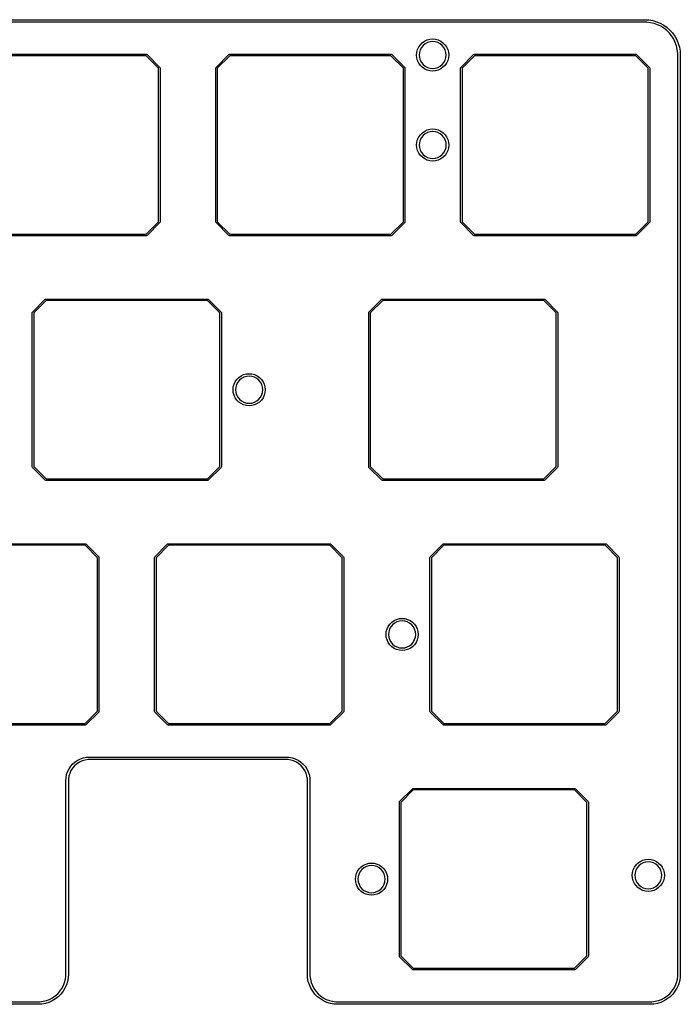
# Model space of a CAD drawing. Extents: x 44 to 254, y -124 to -47.
# Tile 4 of 4: x 203 to 254, y -124 to -47. Entities that reach past the tile are written whole.
import ezdxf

# ---------------------------------------------------------------- set-up
doc = ezdxf.new("R2010")
doc.units = 0
doc.layers.add('BLACK', color=7, linetype='CONTINUOUS')

msp = doc.modelspace()

# ---------------------------------------------------------------- linework, layer by layer
at = {"layer": 'BLACK', "linetype": 'CONTINUOUS'}
for p, q in [((46.9693, -47.3936), (251.469, -47.3936)), ((251.469, -47.3936), (251.777, -47.4109)), ((251.777, -47.4109), (252.081, -47.4625)), ((252.081, -47.4625), (252.378, -47.5479)), ((251.469, -47.5936), (46.9693, -47.5936)), ((251.613, -47.5936), (251.469, -47.5936)), ((251.897, -47.6256), (251.613, -47.5936)), ((252.176, -47.6894), (251.897, -47.6256)), ((252.447, -47.784), (252.176, -47.6894)), ((252.378, -47.5479), (252.663, -47.6659)), ((252.705, -47.9082), (252.447, -47.784)), ((252.663, -47.6659), (252.932, -47.8151)), ((252.947, -48.0606), (252.705, -47.9082)), ((252.932, -47.8151), (253.184, -47.9935)), ((253.171, -48.2392), (252.947, -48.0606)), ((253.374, -48.4417), (253.171, -48.2392)), ((253.184, -47.9935), (253.414, -48.199)), ((253.414, -48.199), (253.619, -48.429)), ((234.319, -49.061), (234.517, -48.969)), ((234.517, -48.969), (234.727, -48.9126)), ((234.727, -48.9126), (234.944, -48.8936)), ((234.944, -48.8936), (235.161, -48.9126)), ((235.161, -48.9126), (235.372, -48.969)), ((235.372, -48.969), (235.569, -49.061)), ((253.552, -48.6656), (253.374, -48.4417)), ((253.705, -48.9082), (253.552, -48.6656)), ((253.619, -48.429), (253.798, -48.6805)), ((253.829, -49.1662), (253.705, -48.9082)), ((253.798, -48.6805), (253.947, -48.9504)), ((253.947, -48.9504), (254.065, -49.2353)), ((233.713, -49.9265), (233.77, -49.716)), ((233.77, -49.716), (233.862, -49.5186)), ((233.862, -49.5186), (233.987, -49.3401)), ((233.97, -49.7398), (233.91, -49.9377)), ((234.067, -49.5574), (233.97, -49.7398)), ((233.987, -49.3401), (234.141, -49.186)), ((234.198, -49.3975), (234.067, -49.5574)), ((234.141, -49.186), (234.319, -49.061)), ((234.358, -49.2663), (234.198, -49.3975)), ((234.541, -49.1688), (234.358, -49.2663)), ((234.738, -49.1088), (234.541, -49.1688)), ((234.944, -49.0885), (234.738, -49.1088)), ((235.15, -49.1088), (234.944, -49.0885)), ((235.348, -49.1688), (235.15, -49.1088)), ((235.53, -49.2663), (235.348, -49.1688)), ((235.69, -49.3975), (235.53, -49.2663)), ((235.569, -49.061), (235.748, -49.186)), ((235.822, -49.5574), (235.69, -49.3975)), ((235.748, -49.186), (235.902, -49.3401)), ((235.919, -49.7398), (235.822, -49.5574)), ((235.902, -49.3401), (236.027, -49.5186)), ((235.979, -49.9377), (235.919, -49.7398)), ((236.027, -49.5186), (236.119, -49.716)), ((236.119, -49.716), (236.175, -49.9265)), ((253.924, -49.4365), (253.829, -49.1662)), ((253.987, -49.7158), (253.924, -49.4365)), ((254.019, -50.0004), (253.987, -49.7158)), ((254.065, -49.2353), (254.15, -49.5316)), ((254.15, -49.5316), (254.202, -49.8357)), ((200.075, -50.09), (212.675, -50.09)), ((212.65, -50.21), (200.1, -50.21)), ((213.615, -51.1749), (212.65, -50.21)), ((212.675, -50.09), (212.717, -50.1076)), ((212.717, -50.1076), (212.717, -50.1076)), ((212.717, -50.1076), (213.717, -51.1076)), ((218.083, -51.1076), (219.083, -50.1076)), ((219.15, -50.21), (218.185, -51.1749)), ((219.083, -50.1076), (219.125, -50.09)), ((219.125, -50.09), (231.725, -50.09)), ((231.7, -50.21), (219.15, -50.21)), ((232.665, -51.1749), (231.7, -50.21)), ((231.725, -50.09), (231.767, -50.1076)), ((231.767, -50.1076), (231.767, -50.1076)), ((231.767, -50.1076), (232.767, -51.1076)), ((233.694, -50.1436), (233.713, -49.9265)), ((233.713, -50.3606), (233.694, -50.1436)), ((233.77, -50.5711), (233.713, -50.3606)), ((233.862, -50.7686), (233.77, -50.5711)), ((233.91, -49.9377), (233.889, -50.1436)), ((233.889, -50.1436), (233.91, -50.3494)), ((233.91, -50.3494), (233.97, -50.5473)), ((233.97, -50.5473), (234.067, -50.7297)), ((235.822, -50.7297), (235.919, -50.5473)), ((235.919, -50.5473), (235.979, -50.3494)), ((235.999, -50.1436), (235.979, -49.9377)), ((235.979, -50.3494), (235.999, -50.1436)), ((236.119, -50.5711), (236.027, -50.7686)), ((236.175, -50.3606), (236.119, -50.5711)), ((236.175, -49.9265), (236.194, -50.1436)), ((236.194, -50.1436), (236.175, -50.3606)), ((237.133, -51.1076), (238.133, -50.1076)), ((238.2, -50.21), (237.235, -51.1749)), ((238.133, -50.1076), (238.175, -50.09)), ((238.175, -50.09), (250.775, -50.09)), ((250.75, -50.21), (238.2, -50.21)), ((251.715, -51.1749), (250.75, -50.21)), ((250.775, -50.09), (250.817, -50.1076)), ((250.817, -50.1076), (250.817, -50.1076)), ((250.817, -50.1076), (251.817, -51.1076)), ((254.019, -50.1436), (254.019, -50.0004)), ((254.019, -121.694), (254.019, -50.1436)), ((254.019, -50.1436), (254.019, -50.1436)), ((254.202, -49.8357), (254.219, -50.1436)), ((254.219, -50.1436), (254.219, -50.1436)), ((254.219, -50.1436), (254.219, -50.1436)), ((254.219, -50.1436), (254.219, -121.694)), ((213.615, -63.1251), (213.615, -51.1749)), ((213.717, -51.1076), (213.722, -51.1183)), ((213.722, -51.1183), (213.735, -51.15)), ((213.735, -51.15), (213.735, -63.15)), ((218.065, -51.15), (218.083, -51.1076)), ((218.065, -63.15), (218.065, -51.15)), ((218.185, -51.1749), (218.185, -63.1251)), ((232.665, -63.1251), (232.665, -51.1749)), ((232.767, -51.1076), (232.772, -51.1183)), ((232.772, -51.1183), (232.785, -51.15)), ((232.785, -51.15), (232.785, -63.15)), ((233.987, -50.9471), (233.862, -50.7686)), ((234.141, -51.1011), (233.987, -50.9471)), ((234.067, -50.7297), (234.198, -50.8896)), ((234.319, -51.2261), (234.141, -51.1011)), ((234.198, -50.8896), (234.358, -51.0208)), ((234.517, -51.3182), (234.319, -51.2261)), ((234.358, -51.0208), (234.541, -51.1183)), ((234.727, -51.3746), (234.517, -51.3182)), ((234.541, -51.1183), (234.738, -51.1784)), ((234.738, -51.1784), (234.944, -51.1987)), ((234.944, -51.1987), (235.15, -51.1784)), ((235.15, -51.1784), (235.348, -51.1183)), ((235.372, -51.3182), (235.161, -51.3746)), ((235.348, -51.1183), (235.53, -51.0208)), ((235.569, -51.2261), (235.372, -51.3182)), ((235.53, -51.0208), (235.69, -50.8896)), ((235.748, -51.1011), (235.569, -51.2261)), ((235.69, -50.8896), (235.822, -50.7297)), ((235.902, -50.9471), (235.748, -51.1011)), ((236.027, -50.7686), (235.902, -50.9471)), ((237.115, -51.15), (237.133, -51.1076)), ((237.115, -63.15), (237.115, -51.15)), ((237.235, -51.1749), (237.235, -63.1251)), ((251.715, -63.1251), (251.715, -51.1749)), ((251.817, -51.1076), (251.822, -51.1183)), ((251.822, -51.1183), (251.835, -51.15)), ((251.835, -51.15), (251.835, -63.15)), ((234.944, -51.3936), (234.727, -51.3746)), ((235.161, -51.3746), (234.944, -51.3936)), ((234.522, -55.9754), (234.733, -55.919)), ((234.733, -55.919), (234.95, -55.9)), ((234.95, -55.9), (235.167, -55.919)), ((235.167, -55.919), (235.378, -55.9754)), ((233.775, -56.7225), (233.867, -56.525)), ((233.867, -56.525), (233.992, -56.3465)), ((234.073, -56.5638), (233.975, -56.7462)), ((233.992, -56.3465), (234.147, -56.1924)), ((234.204, -56.4039), (234.073, -56.5638)), ((234.147, -56.1924), (234.325, -56.0675)), ((234.364, -56.2727), (234.204, -56.4039)), ((234.325, -56.0675), (234.522, -55.9754)), ((234.546, -56.1752), (234.364, -56.2727)), ((234.744, -56.1152), (234.546, -56.1752)), ((234.95, -56.0949), (234.744, -56.1152)), ((235.156, -56.1152), (234.95, -56.0949)), ((235.354, -56.1752), (235.156, -56.1152)), ((235.536, -56.2727), (235.354, -56.1752)), ((235.378, -55.9754), (235.575, -56.0675)), ((235.696, -56.4039), (235.536, -56.2727)), ((235.575, -56.0675), (235.753, -56.1924)), ((235.827, -56.5638), (235.696, -56.4039)), ((235.753, -56.1924), (235.908, -56.3465)), ((235.925, -56.7462), (235.827, -56.5638)), ((235.908, -56.3465), (236.033, -56.525)), ((236.033, -56.525), (236.125, -56.7225)), ((233.7, -57.15), (233.719, -56.9329)), ((233.719, -57.3671), (233.7, -57.15)), ((233.719, -56.9329), (233.775, -56.7225)), ((233.775, -57.5775), (233.719, -57.3671)), ((233.915, -56.9442), (233.895, -57.15)), ((233.895, -57.15), (233.915, -57.3558)), ((233.975, -56.7462), (233.915, -56.9442)), ((233.915, -57.3558), (233.975, -57.5538)), ((235.985, -56.9442), (235.925, -56.7462)), ((235.925, -57.5538), (235.985, -57.3558)), ((236.005, -57.15), (235.985, -56.9442)), ((235.985, -57.3558), (236.005, -57.15)), ((236.125, -56.7225), (236.181, -56.9329)), ((236.181, -57.3671), (236.125, -57.5775)), ((236.181, -56.9329), (236.2, -57.15)), ((236.2, -57.15), (236.181, -57.3671)), ((233.867, -57.775), (233.775, -57.5775)), ((233.992, -57.9535), (233.867, -57.775)), ((233.975, -57.5538), (234.073, -57.7362)), ((234.147, -58.1076), (233.992, -57.9535)), ((234.073, -57.7362), (234.204, -57.8961)), ((234.325, -58.2325), (234.147, -58.1076)), ((234.204, -57.8961), (234.364, -58.0273)), ((234.522, -58.3246), (234.325, -58.2325)), ((234.364, -58.0273), (234.546, -58.1248)), ((234.546, -58.1248), (234.744, -58.1848)), ((234.744, -58.1848), (234.95, -58.2051)), ((234.95, -58.2051), (235.156, -58.1848)), ((235.156, -58.1848), (235.354, -58.1248)), ((235.354, -58.1248), (235.536, -58.0273)), ((235.575, -58.2325), (235.378, -58.3246)), ((235.536, -58.0273), (235.696, -57.8961)), ((235.753, -58.1076), (235.575, -58.2325)), ((235.696, -57.8961), (235.827, -57.7362)), ((235.908, -57.9535), (235.753, -58.1076)), ((235.827, -57.7362), (235.925, -57.5538)), ((236.033, -57.775), (235.908, -57.9535)), ((236.125, -57.5775), (236.033, -57.775)), ((234.733, -58.381), (234.522, -58.3246)), ((234.95, -58.4), (234.733, -58.381)), ((235.167, -58.381), (234.95, -58.4)), ((235.378, -58.3246), (235.167, -58.381)), ((212.65, -64.09), (213.615, -63.1251)), ((213.717, -63.1924), (212.717, -64.1924)), ((213.735, -63.15), (213.717, -63.1924)), ((218.083, -63.1924), (218.065, -63.15)), ((219.083, -64.1924), (218.083, -63.1924)), ((218.083, -63.1924), (218.083, -63.1924)), ((218.185, -63.1251), (219.15, -64.09)), ((231.7, -64.09), (232.665, -63.1251)), ((232.767, -63.1924), (231.767, -64.1924)), ((232.785, -63.15), (232.767, -63.1924)), ((237.133, -63.1924), (237.115, -63.15)), ((238.133, -64.1924), (237.133, -63.1924)), ((237.133, -63.1924), (237.133, -63.1924)), ((237.235, -63.1251), (238.2, -64.09)), ((250.75, -64.09), (251.715, -63.1251)), ((251.817, -63.1924), (250.817, -64.1924)), ((251.835, -63.15), (251.817, -63.1924)), ((212.675, -64.21), (200.075, -64.21)), ((200.1, -64.09), (212.65, -64.09)), ((212.717, -64.1924), (212.675, -64.21)), ((212.717, -64.1924), (212.717, -64.1924)), ((219.125, -64.21), (219.083, -64.1924)), ((231.725, -64.21), (219.125, -64.21)), ((219.15, -64.09), (231.7, -64.09)), ((231.767, -64.1924), (231.725, -64.21)), ((231.767, -64.1924), (231.767, -64.1924)), ((238.175, -64.21), (238.133, -64.1924)), ((250.775, -64.21), (238.175, -64.21)), ((238.2, -64.09), (250.75, -64.09)), ((250.817, -64.1924), (250.775, -64.21)), ((250.817, -64.1924), (250.817, -64.1924)), ((203.795, -70.1576), (204.795, -69.1576)), ((204.862, -69.26), (203.897, -70.2249)), ((204.795, -69.1576), (204.837, -69.14)), ((204.837, -69.14), (217.438, -69.14)), ((217.413, -69.26), (204.862, -69.26)), ((218.377, -70.2249), (217.413, -69.26)), ((217.438, -69.14), (217.48, -69.1576)), ((217.48, -69.1576), (217.48, -69.1576)), ((217.48, -69.1576), (218.48, -70.1576)), ((229.988, -70.1576), (230.988, -69.1576)), ((231.055, -69.26), (230.09, -70.2249)), ((230.988, -69.1576), (231.03, -69.14)), ((231.03, -69.14), (243.63, -69.14)), ((243.605, -69.26), (231.055, -69.26)), ((244.57, -70.2249), (243.605, -69.26)), ((243.63, -69.14), (243.672, -69.1576)), ((243.672, -69.1576), (243.672, -69.1576)), ((243.672, -69.1576), (244.672, -70.1576)), ((203.778, -70.2), (203.795, -70.1576)), ((203.778, -82.2), (203.778, -70.2)), ((203.795, -70.1576), (203.795, -70.1576)), ((203.897, -70.2249), (203.897, -82.1751)), ((218.377, -82.1751), (218.377, -70.2249)), ((218.48, -70.1576), (218.497, -70.2)), ((218.497, -70.2), (218.498, -70.2)), ((218.498, -70.2), (218.498, -82.2)), ((229.97, -70.2), (229.988, -70.1576)), ((229.97, -82.2), (229.97, -70.2)), ((229.988, -70.1576), (229.988, -70.1576)), ((230.09, -70.2249), (230.09, -82.1751)), ((244.57, -82.1751), (244.57, -70.2249)), ((244.672, -70.1576), (244.69, -70.2)), ((244.69, -70.2), (244.69, -70.2)), ((244.69, -70.2), (244.69, -82.2)), ((220.037, -75.1175), (220.235, -75.0254)), ((220.235, -75.0254), (220.445, -74.969)), ((220.445, -74.969), (220.662, -74.95)), ((220.662, -74.95), (220.88, -74.969)), ((220.88, -74.969), (221.09, -75.0254)), ((221.09, -75.0254), (221.287, -75.1175)), ((219.431, -75.9829), (219.488, -75.7725)), ((219.488, -75.7725), (219.58, -75.575)), ((219.58, -75.575), (219.705, -75.3965)), ((219.688, -75.7962), (219.628, -75.9942)), ((219.785, -75.6138), (219.688, -75.7962)), ((219.705, -75.3965), (219.859, -75.2424)), ((219.916, -75.4539), (219.785, -75.6138)), ((219.859, -75.2424), (220.037, -75.1175)), ((220.076, -75.3227), (219.916, -75.4539)), ((220.259, -75.2252), (220.076, -75.3227)), ((220.457, -75.1652), (220.259, -75.2252)), ((220.662, -75.1449), (220.457, -75.1652)), ((220.868, -75.1652), (220.662, -75.1449)), ((221.066, -75.2252), (220.868, -75.1652)), ((221.249, -75.3227), (221.066, -75.2252)), ((221.409, -75.4539), (221.249, -75.3227)), ((221.287, -75.1175), (221.466, -75.2424)), ((221.54, -75.6138), (221.409, -75.4539)), ((221.466, -75.2424), (221.62, -75.3965)), ((221.637, -75.7962), (221.54, -75.6138)), ((221.62, -75.3965), (221.745, -75.575)), ((221.697, -75.9942), (221.637, -75.7962)), ((221.745, -75.575), (221.837, -75.7725)), ((221.837, -75.7725), (221.894, -75.9829)), ((219.412, -76.2), (219.431, -75.9829)), ((219.431, -76.4171), (219.412, -76.2)), ((219.488, -76.6275), (219.431, -76.4171)), ((219.58, -76.825), (219.488, -76.6275)), ((219.628, -75.9942), (219.607, -76.2)), ((219.607, -76.2), (219.628, -76.4058)), ((219.628, -76.4058), (219.688, -76.6038)), ((219.688, -76.6038), (219.785, -76.7862)), ((221.54, -76.7862), (221.637, -76.6038)), ((221.637, -76.6038), (221.697, -76.4058)), ((221.718, -76.2), (221.697, -75.9942)), ((221.697, -76.4058), (221.718, -76.2)), ((221.837, -76.6275), (221.745, -76.825)), ((221.894, -76.4171), (221.837, -76.6275)), ((221.894, -75.9829), (221.912, -76.2)), ((221.912, -76.2), (221.894, -76.4171)), ((219.705, -77.0035), (219.58, -76.825)), ((219.859, -77.1576), (219.705, -77.0035)), ((219.785, -76.7862), (219.916, -76.9461)), ((220.037, -77.2825), (219.859, -77.1576)), ((219.916, -76.9461), (220.076, -77.0773)), ((220.235, -77.3746), (220.037, -77.2825)), ((220.076, -77.0773), (220.259, -77.1748)), ((220.445, -77.431), (220.235, -77.3746)), ((220.259, -77.1748), (220.457, -77.2348)), ((220.457, -77.2348), (220.662, -77.2551)), ((220.662, -77.2551), (220.868, -77.2348)), ((220.868, -77.2348), (221.066, -77.1748)), ((221.09, -77.3746), (220.88, -77.431)), ((221.066, -77.1748), (221.249, -77.0773)), ((221.287, -77.2825), (221.09, -77.3746)), ((221.249, -77.0773), (221.409, -76.9461)), ((221.466, -77.1576), (221.287, -77.2825)), ((221.409, -76.9461), (221.54, -76.7862)), ((221.62, -77.0035), (221.466, -77.1576)), ((221.745, -76.825), (221.62, -77.0035)), ((220.662, -77.45), (220.445, -77.431)), ((220.88, -77.431), (220.662, -77.45)), ((203.795, -82.2424), (203.778, -82.2)), ((204.795, -83.2424), (203.795, -82.2424)), ((203.897, -82.1751), (204.862, -83.14)), ((217.413, -83.14), (218.377, -82.1751)), ((218.48, -82.2424), (217.48, -83.2424)), ((218.498, -82.2), (218.48, -82.2424)), ((229.988, -82.2424), (229.97, -82.2)), ((230.988, -83.2424), (229.988, -82.2424)), ((230.09, -82.1751), (231.055, -83.14)), ((243.605, -83.14), (244.57, -82.1751)), ((244.672, -82.2424), (243.672, -83.2424)), ((244.69, -82.2), (244.672, -82.2424)), ((204.837, -83.26), (204.795, -83.2424)), ((217.438, -83.26), (204.837, -83.26)), ((204.862, -83.14), (217.413, -83.14)), ((217.48, -83.2424), (217.438, -83.26)), ((217.48, -83.2424), (217.48, -83.2424)), ((231.03, -83.26), (230.988, -83.2424)), ((243.63, -83.26), (231.03, -83.26)), ((231.055, -83.14), (243.605, -83.14)), ((243.672, -83.2424), (243.63, -83.26)), ((243.672, -83.2424), (243.672, -83.2424)), ((195.312, -88.19), (207.912, -88.19)), ((207.888, -88.31), (195.337, -88.31)), ((208.852, -89.2749), (207.888, -88.31)), ((207.912, -88.19), (207.955, -88.2076)), ((207.955, -88.2076), (207.955, -88.2076)), ((207.955, -88.2076), (208.955, -89.2076)), ((213.32, -89.2076), (214.32, -88.2076)), ((214.387, -88.31), (213.422, -89.2749)), ((214.32, -88.2076), (214.362, -88.19)), ((214.362, -88.19), (226.962, -88.19)), ((226.938, -88.31), (214.387, -88.31)), ((227.903, -89.2749), (226.938, -88.31)), ((226.962, -88.19), (227.005, -88.2076)), ((227.005, -88.2076), (227.005, -88.2076)), ((227.005, -88.2076), (228.005, -89.2076)), ((234.753, -89.2076), (235.753, -88.2076)), ((235.82, -88.31), (234.855, -89.2749)), ((235.753, -88.2076), (235.795, -88.19)), ((235.795, -88.19), (248.395, -88.19)), ((248.37, -88.31), (235.82, -88.31)), ((249.335, -89.2749), (248.37, -88.31)), ((248.395, -88.19), (248.437, -88.2076)), ((248.437, -88.2076), (248.437, -88.2076)), ((248.437, -88.2076), (249.437, -89.2076)), ((208.852, -101.225), (208.852, -89.2749)), ((208.955, -89.2076), (208.972, -89.25)), ((208.972, -89.25), (208.972, -101.25)), ((213.302, -89.25), (213.32, -89.2076)), ((213.302, -101.25), (213.302, -89.25)), ((213.422, -89.2749), (213.422, -101.225)), ((227.903, -101.225), (227.903, -89.2749)), ((228.005, -89.2076), (228.022, -89.25)), ((228.022, -89.25), (228.022, -101.25)), ((234.735, -89.25), (234.753, -89.2076)), ((234.735, -101.25), (234.735, -89.25)), ((234.855, -89.2749), (234.855, -101.225)), ((249.335, -101.225), (249.335, -89.2749)), ((249.437, -89.2076), (249.455, -89.25)), ((249.455, -89.25), (249.455, -101.25)), ((231.765, -94.2924), (231.944, -94.1675)), ((231.944, -94.1675), (232.141, -94.0754)), ((232.165, -94.2752), (231.983, -94.3727)), ((232.141, -94.0754), (232.352, -94.019)), ((232.363, -94.2152), (232.165, -94.2752)), ((232.352, -94.019), (232.569, -94)), ((232.569, -94.1949), (232.363, -94.2152)), ((232.569, -94), (232.786, -94.019)), ((232.775, -94.2152), (232.569, -94.1949)), ((232.973, -94.2752), (232.775, -94.2152)), ((232.786, -94.019), (232.996, -94.0754)), ((233.155, -94.3727), (232.973, -94.2752)), ((232.996, -94.0754), (233.194, -94.1675)), ((233.194, -94.1675), (233.372, -94.2924)), ((231.319, -95.25), (231.338, -95.0329)), ((231.338, -95.0329), (231.394, -94.8225)), ((231.394, -94.8225), (231.486, -94.625)), ((231.486, -94.625), (231.611, -94.4465)), ((231.534, -95.0442), (231.514, -95.25)), ((231.594, -94.8462), (231.534, -95.0442)), ((231.691, -94.6638), (231.594, -94.8462)), ((231.611, -94.4465), (231.765, -94.2924)), ((231.823, -94.5039), (231.691, -94.6638)), ((231.983, -94.3727), (231.823, -94.5039)), ((233.315, -94.5039), (233.155, -94.3727)), ((233.446, -94.6638), (233.315, -94.5039)), ((233.372, -94.2924), (233.526, -94.4465)), ((233.544, -94.8462), (233.446, -94.6638)), ((233.526, -94.4465), (233.651, -94.625)), ((233.604, -95.0442), (233.544, -94.8462)), ((233.624, -95.25), (233.604, -95.0442)), ((233.651, -94.625), (233.743, -94.8225)), ((233.743, -94.8225), (233.8, -95.0329)), ((233.8, -95.0329), (233.819, -95.25)), ((231.338, -95.4671), (231.319, -95.25)), ((231.394, -95.6775), (231.338, -95.4671)), ((231.486, -95.875), (231.394, -95.6775)), ((231.514, -95.25), (231.534, -95.4558)), ((231.534, -95.4558), (231.594, -95.6538)), ((231.594, -95.6538), (231.691, -95.8362)), ((233.446, -95.8362), (233.544, -95.6538)), ((233.544, -95.6538), (233.604, -95.4558)), ((233.604, -95.4558), (233.624, -95.25)), ((233.743, -95.6775), (233.651, -95.875)), ((233.8, -95.4671), (233.743, -95.6775)), ((233.819, -95.25), (233.8, -95.4671)), ((231.611, -96.0535), (231.486, -95.875)), ((231.765, -96.2076), (231.611, -96.0535)), ((231.691, -95.8362), (231.823, -95.9961)), ((231.944, -96.3325), (231.765, -96.2076)), ((231.823, -95.9961), (231.983, -96.1273)), ((232.141, -96.4246), (231.944, -96.3325)), ((231.983, -96.1273), (232.165, -96.2248)), ((232.352, -96.481), (232.141, -96.4246)), ((232.165, -96.2248), (232.363, -96.2848)), ((232.569, -96.5), (232.352, -96.481)), ((232.363, -96.2848), (232.569, -96.3051)), ((232.569, -96.3051), (232.775, -96.2848)), ((232.786, -96.481), (232.569, -96.5)), ((232.775, -96.2848), (232.973, -96.2248)), ((232.996, -96.4246), (232.786, -96.481)), ((232.973, -96.2248), (233.155, -96.1273)), ((233.194, -96.3325), (232.996, -96.4246)), ((233.155, -96.1273), (233.315, -95.9961)), ((233.372, -96.2076), (233.194, -96.3325)), ((233.315, -95.9961), (233.446, -95.8362)), ((233.526, -96.0535), (233.372, -96.2076)), ((233.651, -95.875), (233.526, -96.0535)), ((207.888, -102.19), (208.852, -101.225)), ((208.955, -101.292), (207.955, -102.292)), ((208.972, -101.25), (208.955, -101.292)), ((213.32, -101.292), (213.302, -101.25)), ((214.32, -102.292), (213.32, -101.292)), ((213.422, -101.225), (214.387, -102.19)), ((226.938, -102.19), (227.903, -101.225)), ((228.005, -101.292), (227.005, -102.292)), ((228.022, -101.25), (228.005, -101.292)), ((234.753, -101.292), (234.735, -101.25)), ((235.753, -102.292), (234.753, -101.292)), ((234.855, -101.225), (235.82, -102.19)), ((248.37, -102.19), (249.335, -101.225)), ((249.437, -101.292), (248.437, -102.292)), ((249.455, -101.25), (249.437, -101.292)), ((207.912, -102.31), (195.312, -102.31)), ((195.337, -102.19), (207.888, -102.19)), ((207.955, -102.292), (207.912, -102.31)), ((207.955, -102.292), (207.955, -102.292)), ((214.362, -102.31), (214.32, -102.292)), ((226.962, -102.31), (214.362, -102.31)), ((214.387, -102.19), (226.938, -102.19)), ((227.005, -102.292), (226.962, -102.31)), ((227.005, -102.292), (227.005, -102.292)), ((235.795, -102.31), (235.753, -102.292)), ((248.395, -102.31), (235.795, -102.31)), ((235.82, -102.19), (248.37, -102.19)), ((248.437, -102.292), (248.395, -102.31)), ((248.437, -102.292), (248.437, -102.292)), ((207.319, -105.041), (207.536, -104.934)), ((207.536, -104.934), (207.766, -104.857)), ((207.766, -104.857), (208.003, -104.809)), ((208.126, -104.994), (207.893, -105.027)), ((208.003, -104.809), (208.244, -104.794)), ((208.244, -104.994), (208.126, -104.994)), ((208.244, -104.794), (208.244, -104.794)), ((208.244, -104.794), (223.544, -104.794)), ((223.544, -104.994), (208.244, -104.994)), ((208.244, -104.994), (208.244, -104.994)), ((208.244, -104.994), (208.244, -104.994)), ((208.244, -104.994), (208.244, -104.994)), ((223.544, -104.794), (223.786, -104.809)), ((223.662, -104.994), (223.544, -104.994)), ((223.896, -105.027), (223.662, -104.994)), ((223.786, -104.809), (224.023, -104.857)), ((224.023, -104.857), (224.252, -104.934)), ((224.252, -104.934), (224.469, -105.041)), ((206.535, -105.936), (206.642, -105.719)), ((206.642, -105.719), (206.777, -105.517)), ((206.777, -105.517), (206.936, -105.335)), ((206.92, -105.652), (206.792, -105.851)), ((207.075, -105.474), (206.92, -105.652)), ((206.936, -105.335), (207.118, -105.176)), ((207.253, -105.319), (207.075, -105.474)), ((207.118, -105.176), (207.319, -105.041)), ((207.452, -105.192), (207.253, -105.319)), ((207.666, -105.094), (207.452, -105.192)), ((207.893, -105.027), (207.666, -105.094)), ((224.122, -105.094), (223.896, -105.027)), ((224.337, -105.192), (224.122, -105.094)), ((224.536, -105.319), (224.337, -105.192)), ((224.469, -105.041), (224.671, -105.176)), ((224.714, -105.474), (224.536, -105.319)), ((224.671, -105.176), (224.852, -105.335)), ((224.869, -105.652), (224.714, -105.474)), ((224.852, -105.335), (225.012, -105.517)), ((224.996, -105.851), (224.869, -105.652)), ((225.012, -105.517), (225.146, -105.719)), ((225.146, -105.719), (225.253, -105.936)), ((206.394, -106.644), (206.41, -106.402)), ((206.41, -106.402), (206.457, -106.165)), ((206.457, -106.165), (206.535, -105.936)), ((206.628, -106.292), (206.594, -106.526)), ((206.594, -106.526), (206.594, -106.644)), ((206.694, -106.065), (206.628, -106.292)), ((206.792, -105.851), (206.694, -106.065)), ((225.094, -106.065), (224.996, -105.851)), ((225.161, -106.292), (225.094, -106.065)), ((225.194, -106.526), (225.161, -106.292)), ((225.194, -106.644), (225.194, -106.526)), ((225.253, -105.936), (225.331, -106.165)), ((225.331, -106.165), (225.378, -106.402)), ((225.378, -106.402), (225.394, -106.644)), ((206.394, -121.694), (206.394, -106.644)), ((206.394, -106.644), (206.394, -106.644)), ((206.594, -106.644), (206.594, -106.644)), ((206.594, -106.644), (206.594, -106.644)), ((206.594, -106.644), (206.594, -121.694)), ((225.194, -121.694), (225.194, -106.644)), ((225.194, -106.644), (225.194, -106.644)), ((225.394, -106.644), (225.394, -106.644)), ((225.394, -106.644), (225.394, -106.644)), ((225.394, -106.644), (225.394, -106.644)), ((225.394, -106.644), (225.394, -121.694)), ((232.37, -108.258), (233.37, -107.258)), ((233.37, -107.258), (233.412, -107.24)), ((233.412, -107.24), (246.012, -107.24)), ((246.012, -107.24), (246.055, -107.258)), ((246.055, -107.258), (246.055, -107.258)), ((246.055, -107.258), (247.055, -108.258)), ((233.437, -107.36), (232.472, -108.325)), ((245.988, -107.36), (233.437, -107.36)), ((246.952, -108.325), (245.988, -107.36)), ((232.352, -108.3), (232.37, -108.258)), ((232.352, -120.3), (232.352, -108.3)), ((232.472, -108.325), (232.472, -120.275)), ((246.952, -120.275), (246.952, -108.325)), ((247.055, -108.258), (247.072, -108.3)), ((247.072, -108.3), (247.072, -108.3)), ((247.072, -108.3), (247.072, -120.3)), ((229.23, -113.497), (229.384, -113.342)), ((229.384, -113.342), (229.562, -113.217)), ((229.601, -113.423), (229.441, -113.554)), ((229.562, -113.217), (229.76, -113.125)), ((229.784, -113.325), (229.601, -113.423)), ((229.76, -113.125), (229.97, -113.069)), ((229.982, -113.265), (229.784, -113.325)), ((229.97, -113.069), (230.188, -113.05)), ((230.188, -113.245), (229.982, -113.265)), ((230.188, -113.05), (230.405, -113.069)), ((230.393, -113.265), (230.188, -113.245)), ((230.591, -113.325), (230.393, -113.265)), ((230.405, -113.069), (230.615, -113.125)), ((230.774, -113.423), (230.591, -113.325)), ((230.615, -113.125), (230.812, -113.217)), ((230.934, -113.554), (230.774, -113.423)), ((230.812, -113.217), (230.991, -113.342)), ((230.991, -113.342), (231.145, -113.497)), ((250.554, -113.575), (250.646, -113.378)), ((250.646, -113.378), (250.771, -113.199)), ((250.851, -113.416), (250.754, -113.599)), ((250.771, -113.199), (250.925, -113.045)), ((250.983, -113.257), (250.851, -113.416)), ((250.925, -113.045), (251.104, -112.92)), ((251.143, -113.125), (250.983, -113.257)), ((251.104, -112.92), (251.301, -112.828)), ((251.325, -113.028), (251.143, -113.125)), ((251.301, -112.828), (251.512, -112.772)), ((251.523, -112.968), (251.325, -113.028)), ((251.512, -112.772), (251.729, -112.753)), ((251.729, -112.947), (251.523, -112.968)), ((251.729, -112.753), (251.946, -112.772)), ((251.935, -112.968), (251.729, -112.947)), ((252.132, -113.028), (251.935, -112.968)), ((251.946, -112.772), (252.156, -112.828)), ((252.315, -113.125), (252.132, -113.028)), ((252.156, -112.828), (252.354, -112.92)), ((252.475, -113.257), (252.315, -113.125)), ((252.354, -112.92), (252.532, -113.045)), ((252.606, -113.416), (252.475, -113.257)), ((252.532, -113.045), (252.686, -113.199)), ((252.703, -113.599), (252.606, -113.416)), ((252.686, -113.199), (252.811, -113.378)), ((252.811, -113.378), (252.903, -113.575)), ((228.938, -114.3), (228.956, -114.083)), ((228.956, -114.083), (229.013, -113.872)), ((229.013, -113.872), (229.105, -113.675)), ((229.105, -113.675), (229.23, -113.497)), ((229.153, -114.094), (229.132, -114.3)), ((229.213, -113.896), (229.153, -114.094)), ((229.31, -113.714), (229.213, -113.896)), ((229.441, -113.554), (229.31, -113.714)), ((231.065, -113.714), (230.934, -113.554)), ((231.162, -113.896), (231.065, -113.714)), ((231.145, -113.497), (231.27, -113.675)), ((231.222, -114.094), (231.162, -113.896)), ((231.243, -114.3), (231.222, -114.094)), ((231.27, -113.675), (231.362, -113.872)), ((231.362, -113.872), (231.419, -114.083)), ((231.419, -114.083), (231.438, -114.3)), ((250.479, -114.003), (250.498, -113.786)), ((250.498, -114.22), (250.479, -114.003)), ((250.498, -113.786), (250.554, -113.575)), ((250.694, -113.797), (250.674, -114.003)), ((250.674, -114.003), (250.694, -114.208)), ((250.754, -113.599), (250.694, -113.797)), ((250.694, -114.208), (250.754, -114.406)), ((252.764, -113.797), (252.703, -113.599)), ((252.703, -114.406), (252.764, -114.208)), ((252.784, -114.003), (252.764, -113.797)), ((252.764, -114.208), (252.784, -114.003)), ((252.903, -113.575), (252.96, -113.786)), ((252.96, -113.786), (252.979, -114.003)), ((252.979, -114.003), (252.96, -114.22)), ((228.956, -114.517), (228.938, -114.3)), ((229.013, -114.728), (228.956, -114.517)), ((229.105, -114.925), (229.013, -114.728)), ((229.23, -115.103), (229.105, -114.925)), ((229.132, -114.3), (229.153, -114.506)), ((229.153, -114.506), (229.213, -114.704)), ((229.213, -114.704), (229.31, -114.886)), ((229.31, -114.886), (229.441, -115.046)), ((230.934, -115.046), (231.065, -114.886)), ((231.065, -114.886), (231.162, -114.704)), ((231.27, -114.925), (231.145, -115.103)), ((231.162, -114.704), (231.222, -114.506)), ((231.222, -114.506), (231.243, -114.3)), ((231.362, -114.728), (231.27, -114.925)), ((231.419, -114.517), (231.362, -114.728)), ((231.438, -114.3), (231.419, -114.517)), ((250.554, -114.43), (250.498, -114.22)), ((250.646, -114.628), (250.554, -114.43)), ((250.771, -114.806), (250.646, -114.628)), ((250.754, -114.406), (250.851, -114.589)), ((250.925, -114.96), (250.771, -114.806)), ((250.851, -114.589), (250.983, -114.749)), ((251.104, -115.085), (250.925, -114.96)), ((250.983, -114.749), (251.143, -114.88)), ((251.143, -114.88), (251.325, -114.977)), ((252.132, -114.977), (252.315, -114.88)), ((252.315, -114.88), (252.475, -114.749)), ((252.532, -114.96), (252.354, -115.085)), ((252.475, -114.749), (252.606, -114.589)), ((252.686, -114.806), (252.532, -114.96)), ((252.606, -114.589), (252.703, -114.406)), ((252.811, -114.628), (252.686, -114.806)), ((252.903, -114.43), (252.811, -114.628)), ((252.96, -114.22), (252.903, -114.43)), ((229.384, -115.258), (229.23, -115.103)), ((229.562, -115.383), (229.384, -115.258)), ((229.441, -115.046), (229.601, -115.177)), ((229.76, -115.475), (229.562, -115.383)), ((229.601, -115.177), (229.784, -115.275)), ((229.97, -115.531), (229.76, -115.475)), ((229.784, -115.275), (229.982, -115.335)), ((230.188, -115.55), (229.97, -115.531)), ((229.982, -115.335), (230.188, -115.355)), ((230.188, -115.355), (230.393, -115.335)), ((230.405, -115.531), (230.188, -115.55)), ((230.393, -115.335), (230.591, -115.275)), ((230.615, -115.475), (230.405, -115.531)), ((230.591, -115.275), (230.774, -115.177)), ((230.812, -115.383), (230.615, -115.475)), ((230.774, -115.177), (230.934, -115.046)), ((230.991, -115.258), (230.812, -115.383)), ((231.145, -115.103), (230.991, -115.258)), ((251.301, -115.177), (251.104, -115.085)), ((251.512, -115.234), (251.301, -115.177)), ((251.325, -114.977), (251.523, -115.037)), ((251.729, -115.253), (251.512, -115.234)), ((251.523, -115.037), (251.729, -115.058)), ((251.729, -115.058), (251.935, -115.037)), ((251.946, -115.234), (251.729, -115.253)), ((251.935, -115.037), (252.132, -114.977)), ((252.156, -115.177), (251.946, -115.234)), ((252.354, -115.085), (252.156, -115.177)), ((232.37, -120.342), (232.352, -120.3)), ((232.472, -120.275), (233.437, -121.24)), ((245.988, -121.24), (246.952, -120.275)), ((247.072, -120.3), (247.055, -120.342)), ((233.37, -121.342), (232.37, -120.342)), ((247.055, -120.342), (246.055, -121.342)), ((206.363, -122.082), (206.394, -121.824)), ((206.394, -121.824), (206.394, -121.694)), ((206.594, -121.694), (206.577, -121.977)), ((206.594, -121.694), (206.594, -121.694)), ((206.594, -121.694), (206.594, -121.694)), ((225.211, -121.977), (225.194, -121.694)), ((225.194, -121.694), (225.194, -121.694)), ((225.394, -121.694), (225.394, -121.694)), ((225.394, -121.694), (225.394, -121.694)), ((225.394, -121.694), (225.394, -121.824)), ((225.394, -121.824), (225.426, -122.082)), ((233.412, -121.36), (233.37, -121.342)), ((246.012, -121.36), (233.412, -121.36)), ((233.437, -121.24), (245.988, -121.24)), ((246.055, -121.342), (246.012, -121.36)), ((253.988, -122.082), (254.019, -121.824)), ((254.019, -121.824), (254.019, -121.694)), ((254.219, -121.694), (254.202, -121.977)), ((254.219, -121.694), (254.219, -121.694)), ((254.219, -121.694), (254.219, -121.694)), ((206.088, -122.808), (206.208, -122.578)), ((206.208, -122.578), (206.301, -122.334)), ((206.301, -122.334), (206.363, -122.082)), ((206.442, -122.527), (206.325, -122.786)), ((206.526, -122.256), (206.442, -122.527)), ((206.577, -121.977), (206.526, -122.256)), ((225.263, -122.256), (225.211, -121.977)), ((225.347, -122.527), (225.263, -122.256)), ((225.463, -122.786), (225.347, -122.527)), ((225.426, -122.082), (225.488, -122.334)), ((225.488, -122.334), (225.58, -122.578)), ((225.58, -122.578), (225.701, -122.808)), ((253.713, -122.808), (253.833, -122.578)), ((253.833, -122.578), (253.926, -122.334)), ((253.926, -122.334), (253.988, -122.082)), ((254.067, -122.527), (253.95, -122.786)), ((254.151, -122.256), (254.067, -122.527)), ((254.202, -121.977), (254.151, -122.256)), ((205.359, -123.537), (205.573, -123.389)), ((205.573, -123.389), (205.767, -123.217)), ((205.767, -123.217), (205.94, -123.022)), ((206.003, -123.252), (205.803, -123.453)), ((205.94, -123.022), (206.088, -122.808)), ((206.178, -123.029), (206.003, -123.252)), ((206.325, -122.786), (206.178, -123.029)), ((225.61, -123.029), (225.463, -122.786)), ((225.785, -123.252), (225.61, -123.029)), ((225.701, -122.808), (225.849, -123.022)), ((225.986, -123.453), (225.785, -123.252)), ((225.849, -123.022), (226.021, -123.217)), ((226.021, -123.217), (226.216, -123.389)), ((226.216, -123.389), (226.43, -123.537)), ((252.984, -123.537), (253.198, -123.389)), ((253.198, -123.389), (253.392, -123.217)), ((253.392, -123.217), (253.565, -123.022)), ((253.628, -123.252), (253.428, -123.453)), ((253.565, -123.022), (253.713, -122.808)), ((253.803, -123.029), (253.628, -123.252)), ((253.95, -122.786), (253.803, -123.029)), ((94.1943, -123.844), (204.244, -123.844)), ((204.244, -124.044), (94.1943, -124.044)), ((204.244, -123.844), (204.244, -123.844)), ((204.244, -123.844), (204.374, -123.844)), ((204.528, -124.026), (204.244, -124.044)), ((204.244, -124.044), (204.244, -124.044)), ((204.244, -124.044), (204.244, -124.044)), ((204.244, -124.044), (204.244, -124.044)), ((204.374, -123.844), (204.633, -123.812)), ((204.807, -123.975), (204.528, -124.026)), ((204.633, -123.812), (204.885, -123.75)), ((205.078, -123.891), (204.807, -123.975)), ((204.885, -123.75), (205.128, -123.658)), ((205.336, -123.774), (205.078, -123.891)), ((205.128, -123.658), (205.359, -123.537)), ((205.579, -123.628), (205.336, -123.774)), ((205.803, -123.453), (205.579, -123.628)), ((226.209, -123.628), (225.986, -123.453)), ((226.452, -123.774), (226.209, -123.628)), ((226.43, -123.537), (226.66, -123.658)), ((226.711, -123.891), (226.452, -123.774)), ((226.66, -123.658), (226.904, -123.75)), ((226.982, -123.975), (226.711, -123.891)), ((226.904, -123.75), (227.156, -123.812)), ((227.261, -124.026), (226.982, -123.975)), ((227.156, -123.812), (227.414, -123.844)), ((227.544, -124.044), (227.261, -124.026)), ((227.414, -123.844), (227.544, -123.844)), ((227.544, -123.844), (227.544, -123.844)), ((227.544, -123.844), (251.869, -123.844)), ((251.869, -124.044), (227.544, -124.044)), ((227.544, -124.044), (227.544, -124.044)), ((227.544, -124.044), (227.544, -124.044)), ((251.869, -123.844), (251.869, -123.844)), ((251.869, -123.844), (251.999, -123.844)), ((252.153, -124.026), (251.869, -124.044)), ((251.869, -124.044), (251.869, -124.044)), ((251.869, -124.044), (251.869, -124.044)), ((251.869, -124.044), (251.869, -124.044)), ((251.999, -123.844), (252.258, -123.812)), ((252.432, -123.975), (252.153, -124.026)), ((252.258, -123.812), (252.51, -123.75)), ((252.703, -123.891), (252.432, -123.975)), ((252.51, -123.75), (252.753, -123.658)), ((252.961, -123.774), (252.703, -123.891)), ((252.753, -123.658), (252.984, -123.537)), ((253.204, -123.628), (252.961, -123.774)), ((253.428, -123.453), (253.204, -123.628))]:
    msp.add_line(p, q, dxfattribs=at)

doc.saveas('drawing.dxf')
